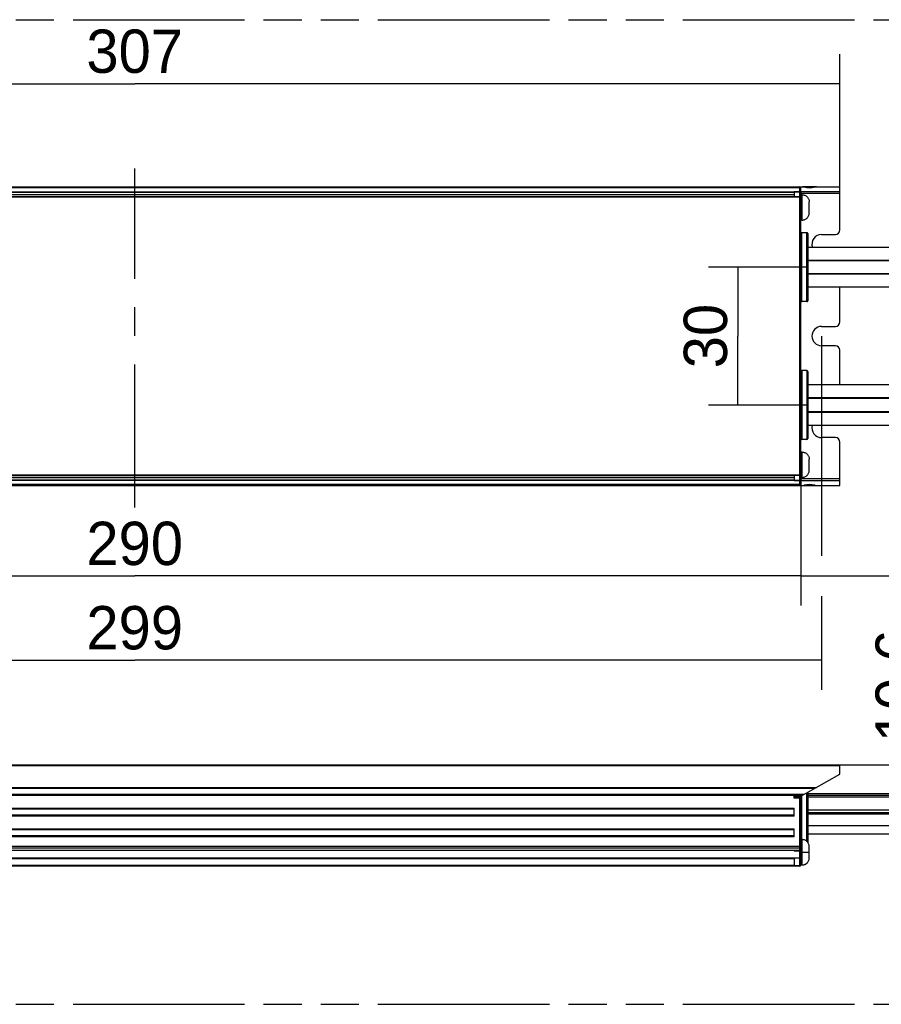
# Model space of a CAD drawing. Header units: millimetres. Extents: x 0 to 210, y 0 to 297.
# Tile 4 of 12: x 93 to 137, y 132 to 182. Entities that reach past the tile are written whole.
import ezdxf
from ezdxf.enums import TextEntityAlignment as Align

# ---------------------------------------------------------------- set-up
doc = ezdxf.new("R2010")
doc.units = ezdxf.units.MM
doc.header["$LTSCALE"] = 19.36
doc.linetypes.add('CENTER', pattern=[0.6, 0.375, -0.075, 0.075, -0.075])
doc.linetypes.add('PHANTOM', pattern=[0.8, 0.45, -0.05, 0.1, -0.05, 0.1, -0.05])
doc.layers.get('0').update_dxf_attribs({"linetype": 'CONTINUOUS'})
for name, color, linetype in [('DEFAULT_3', 7, 'PHANTOM'), ('Z_DIM_2D', 7, 'CONTINUOUS'), ('Z_START_DATUMS', 7, 'CONTINUOUS')]:
    doc.layers.add(name, color=color, linetype=linetype)
doc.styles.add('TEXTSTYLE_3', font='tridonic-metric-print-light.otf')
doc.dimstyles.new('DIMSTYLE_1', dxfattribs={"dimtxt": 2.2, "dimasz": 3.5, "dimexe": 1.5, "dimexo": 0, "dimgap": 0.55, "dimtad": 1, "dimlfac": 4.285714, "dimdsep": 46, "dimtxsty": 'TEXTSTYLE_3', "dimblk": '_FILLED', "dimblk1": '_FILLED', "dimblk2": '_FILLED', "dimcen": 0.09, "dimclrt": 5, "dimadec": 4, "dimazin": 2, "dimtp": 0.5, "dimtm": 0.5, "dimtfac": 1, "dimtofl": 0, "dimtmove": 0, "dimatfit": 3, "dimldrblk": '_FILLED', "dimfxl": 0, "dimtolj": 1, "dimarcsym": 0})
doc.dimstyles.new('DIMSTYLE_4', dxfattribs={"dimtxt": 2.2, "dimasz": 3.5, "dimexe": 1.5, "dimexo": 0, "dimgap": 0.55, "dimtad": 1, "dimlfac": 4.285714, "dimdsep": 46, "dimtxsty": 'TEXTSTYLE_3', "dimblk": '_FILLED', "dimblk1": '_FILLED', "dimblk2": '_FILLED', "dimcen": 0.09, "dimclrt": 5, "dimadec": 4, "dimazin": 2, "dimtp": 0.2, "dimtm": 0.2, "dimtfac": 1, "dimtofl": 0, "dimtmove": 0, "dimatfit": 3, "dimldrblk": '_FILLED', "dimfxl": 0, "dimtolj": 1, "dimarcsym": 0})
doc.dimstyles.new('DIMSTYLE_5', dxfattribs={"dimtxt": 2.2, "dimasz": 3.5, "dimexe": 1.5, "dimexo": 0, "dimgap": 0.55, "dimtad": 1, "dimdec": 1, "dimlfac": 4.285714, "dimdsep": 46, "dimtxsty": 'TEXTSTYLE_3', "dimblk": '_FILLED', "dimblk1": '_FILLED', "dimblk2": '_FILLED', "dimcen": 0.09, "dimclrt": 5, "dimadec": 4, "dimazin": 2, "dimtp": 0.2, "dimtm": 0.2, "dimtfac": 1, "dimtdec": 1, "dimtofl": 0, "dimtmove": 0, "dimatfit": 3, "dimldrblk": '_FILLED', "dimfxl": 0, "dimtolj": 1, "dimarcsym": 0})
doc.dimstyles.new('DIMSTYLE_6', dxfattribs={"dimtxt": 2.2, "dimasz": 3.5, "dimexe": 1.5, "dimexo": 0, "dimgap": 0.55, "dimtad": 1, "dimdec": 1, "dimlfac": 4.285714, "dimdsep": 46, "dimtxsty": 'TEXTSTYLE_3', "dimblk": '_FILLED', "dimblk1": '_FILLED', "dimblk2": '_FILLED', "dimcen": 0.09, "dimclrt": 5, "dimadec": 4, "dimazin": 2, "dimtp": 0.5, "dimtm": 0.5, "dimtfac": 1, "dimtdec": 1, "dimtofl": 0, "dimtmove": 0, "dimatfit": 3, "dimldrblk": '_FILLED', "dimfxl": 0, "dimtolj": 1, "dimarcsym": 0})
doc.dimstyles.new('DIMSTYLE_8', dxfattribs={"dimtxt": 2.2, "dimasz": 3.5, "dimexe": 1.5, "dimexo": 0, "dimgap": 0.55, "dimtad": 1, "dimdec": 1, "dimlfac": 4.285714, "dimdsep": 46, "dimtxsty": 'TEXTSTYLE_3', "dimblk": '_FILLED', "dimblk1": '_FILLED', "dimblk2": '_FILLED', "dimcen": 0.09, "dimclrt": 5, "dimadec": 4, "dimazin": 2, "dimtp": 0.3, "dimtm": 0.3, "dimtfac": 1, "dimtdec": 1, "dimtofl": 0, "dimtmove": 0, "dimatfit": 3, "dimldrblk": '_FILLED', "dimfxl": 0, "dimtolj": 1, "dimarcsym": 0})

# ---------------------------------------------------------------- blocks, each defined once
blk = doc.blocks.new('*D2')
at = {"layer": 'Z_DIM_2D', "color": 2, "linetype": 'Continuous', "transparency": 16777216}
for p, q in [((65.372, 159.217), (65.372, 152.587)), ((133.039, 159.217), (133.039, 152.587)), ((65.372, 154.087), (99.206, 154.087)), ((133.039, 154.087), (99.206, 154.087))]:
    blk.add_line(p, q, dxfattribs=at)
at = {"layer": 'Z_DIM_2D', "color": 5, "linetype": 'Continuous', "transparency": 16777216, "style": 'TEXTSTYLE_3'}
blk.add_text('290', height=2.2, dxfattribs=at).set_placement((99.206, 154.637), align=Align.CENTER)
blk = doc.blocks.new('_FILLED')
at = {"color": 0, "linetype": 'ByBlock'}
blk.add_solid([(0, 0), (-1, 0.125), (-1, -0.125)], dxfattribs=at)
blk = doc.blocks.new('_NONE')
blk = doc.blocks.new('*D6')
at = {"layer": 'Z_DIM_2D', "color": 2, "linetype": 'Continuous', "transparency": 16777216}
for p, q in [((134.089, 166.263), (134.089, 155.103)), ((64.322, 161.597), (64.322, 154.111)), ((64.322, 155.805), (64.322, 148.305)), ((134.089, 153.058), (134.089, 148.305)), ((64.322, 149.805), (99.206, 149.805)), ((134.089, 149.805), (99.206, 149.805))]:
    blk.add_line(p, q, dxfattribs=at)
at = {"layer": 'Z_DIM_2D', "color": 5, "linetype": 'Continuous', "transparency": 16777216, "style": 'TEXTSTYLE_3'}
blk.add_text('299', height=2.2, dxfattribs=at).set_placement((99.206, 150.355), align=Align.CENTER)
blk = doc.blocks.new('*D9')
at = {"layer": 'Z_DIM_2D', "color": 2, "linetype": 'Continuous', "transparency": 16777216}
for p, q in [((139.577, 143.248), (139.577, 150.972)), ((135.022, 144.485), (141.077, 144.485)), ((139.577, 144.485), (139.577, 143.248)), ((139.577, 142.011), (139.577, 143.248)), ((133.342, 142.011), (141.077, 142.011))]:
    blk.add_line(p, q, dxfattribs=at)
at = {"layer": 'Z_DIM_2D', "color": 5, "linetype": 'Continuous', "transparency": 16777216, "style": 'TEXTSTYLE_3'}
blk.add_text('10.6', height=2.2, rotation=90, dxfattribs=at).set_placement((139.027, 145.634))
blk = doc.blocks.new('*D11')
at = {"layer": 'Z_DIM_2D', "color": 2, "linetype": 'Continuous', "transparency": 16777216}
for p, q in [((63.389, 173.497), (63.389, 180.58)), ((135.022, 173.497), (135.022, 180.58)), ((63.389, 179.08), (99.206, 179.08)), ((135.022, 179.08), (99.206, 179.08))]:
    blk.add_line(p, q, dxfattribs=at)
at = {"layer": 'Z_DIM_2D', "color": 5, "linetype": 'Continuous', "transparency": 16777216, "style": 'TEXTSTYLE_3'}
blk.add_text('307', height=2.2, dxfattribs=at).set_placement((99.206, 179.63), align=Align.CENTER)
blk = doc.blocks.new('*D14')
at = {"layer": 'Z_DIM_2D', "color": 2, "linetype": 'Continuous', "transparency": 16777216}
for p, q in [((149.372, 161.912), (149.372, 152.587)), ((133.039, 159.217), (133.039, 152.587)), ((133.039, 154.087), (141.206, 154.087)), ((149.372, 154.087), (141.206, 154.087))]:
    blk.add_line(p, q, dxfattribs=at)
at = {"layer": 'Z_DIM_2D', "color": 5, "linetype": 'Continuous', "transparency": 16777216, "style": 'TEXTSTYLE_3'}
blk.add_text('1000', height=2.2, dxfattribs=at).set_placement((141.206, 154.637), align=Align.CENTER)
blk = doc.blocks.new('*D15')
at = {"layer": 'Z_DIM_2D', "color": 2, "linetype": 'Continuous', "transparency": 16777216}
for p, q in [((133.342, 169.763), (128.338, 169.763)), ((129.838, 169.763), (129.838, 166.263)), ((129.838, 162.763), (129.838, 166.263)), ((133.342, 162.763), (128.338, 162.763))]:
    blk.add_line(p, q, dxfattribs=at)
at = {"layer": 'Z_DIM_2D', "color": 5, "linetype": 'Continuous', "transparency": 16777216, "style": 'TEXTSTYLE_3'}
blk.add_text('30', height=2.2, rotation=90, dxfattribs=at).set_placement((129.288, 166.263), align=Align.CENTER)

msp = doc.modelspace()

# ---------------------------------------------------------------- linework, layer by layer
at = {"color": 7, "linetype": 'Continuous'}
for p, q in [((63.388851, 173.846684), (135.022184, 173.846684)), ((65.418851, 173.590017), (132.992184, 173.590017)), ((132.688851, 173.613351), (132.688851, 173.590017)), ((132.688851, 173.586491), (132.688851, 173.349632)), ((133.038851, 158.680017), (133.038851, 173.846684)), ((133.038851, 173.613351), (135.022184, 173.613351)), ((135.022184, 171.653351), (135.022184, 173.846684)), ((65.722184, 173.356684), (132.688851, 173.356684)), ((133.108851, 173.438351), (133.038851, 173.438351)), ((133.458851, 172.505017), (133.458851, 173.088351)), ((133.108851, 172.155017), (133.038851, 172.155017)), ((133.342184, 171.513351), (133.085517, 171.513351)), ((133.388851, 171.466678), (133.388851, 168.060023)), ((134.088851, 171.420017), (134.788851, 171.420017)), ((148.205517, 170.766684), (133.388851, 170.766684)), ((133.388851, 170.113351), (148.205517, 170.113351)), ((148.205517, 170.090017), (133.388851, 170.090017)), ((133.388851, 169.436684), (148.205517, 169.436684)), ((148.205517, 169.413351), (133.388851, 169.413351)), ((133.388851, 168.760017), (148.205517, 168.760017)), ((135.022184, 166.986684), (135.022184, 168.760017)), ((133.342184, 168.013351), (133.085517, 168.013351)), ((134.088851, 166.753351), (134.788851, 166.753351)), ((134.788851, 165.773351), (134.088851, 165.773351)), ((135.022184, 163.790017), (135.022184, 165.540017)), ((133.342184, 164.513351), (133.085517, 164.513351)), ((133.388851, 164.466678), (133.388851, 161.060023)), ((148.205517, 163.790017), (133.388851, 163.790017)), ((133.388851, 163.136684), (148.205517, 163.136684)), ((148.205517, 163.090017), (133.388851, 163.090017)), ((135.022184, 163.090017), (135.022184, 163.136684)), ((133.388851, 162.436684), (148.205517, 162.436684)), ((148.205517, 162.390017), (133.388851, 162.390017)), ((135.022184, 162.390017), (135.022184, 162.436684)), ((133.388851, 161.736684), (148.205517, 161.736684)), ((133.342184, 161.013351), (133.085517, 161.013351)), ((134.788851, 161.106684), (134.088851, 161.106684)), ((135.022184, 158.680017), (135.022184, 160.873351)), ((133.108851, 160.371684), (133.038851, 160.371684)), ((133.458851, 159.438351), (133.458851, 160.021684)), ((132.688851, 159.170017), (65.722184, 159.170017)), ((132.688851, 159.17707), (132.688851, 158.94021)), ((133.108851, 159.088351), (133.038851, 159.088351)), ((63.388851, 158.680017), (135.022184, 158.680017)), ((132.992184, 158.936684), (65.418851, 158.936684)), ((132.688851, 158.936684), (132.688851, 158.913351)), ((135.022184, 158.913351), (133.038851, 158.913351)), ((63.388851, 144.484684), (135.022184, 144.484684)), ((133.038851, 142.898017), (135.022184, 144.018017)), ((135.022184, 144.018017), (135.022184, 144.484684)), ((133.388851, 143.095664), (133.388851, 140.552591)), ((133.388851, 143.038017), (148.205517, 143.038017)), ((133.038851, 142.898017), (132.688851, 142.898017)), ((132.688851, 142.804684), (132.688851, 142.898017)), ((132.688851, 142.85135), (132.992184, 142.85135)), ((133.038851, 139.398017), (133.038851, 142.898017)), ((133.388851, 142.94235), (148.205517, 142.94235)), ((133.388851, 142.863017), (149.372184, 142.863017)), ((132.688851, 141.889267), (132.688851, 142.296766)), ((133.388851, 142.209684), (148.205517, 142.209684)), ((133.388851, 142.069684), (148.205517, 142.069684)), ((132.688851, 140.839267), (132.688851, 141.246766)), ((133.388851, 141.41635), (148.205517, 141.41635)), ((133.038851, 140.693017), (133.108851, 140.693017)), ((133.388851, 140.984684), (148.205517, 140.984684)), ((132.688851, 140.138431), (65.722184, 140.138431)), ((132.688851, 140.151903), (132.688851, 140.111488)), ((133.458851, 139.755092), (133.458851, 140.343016)), ((65.722184, 139.742732), (132.688851, 139.742732)), ((132.688851, 139.753732), (132.688851, 139.373349)), ((133.456948, 139.718647), (133.45885, 139.759709)), ((132.992184, 139.35135), (65.418851, 139.35135)), ((133.038851, 139.409684), (133.108851, 139.409684)), ((133.038851, 139.405091), (133.108851, 139.405091)), ((133.108826, 139.405091), (133.113403, 139.405121)), ((133.113403, 139.405121), (133.149621, 139.407473))]:
    msp.add_line(p, q, dxfattribs=at)
at = {"color": 9, "linetype": 'Continuous'}
for p, q in [((132.992184, 173.788351), (65.418851, 173.788351)), ((132.688851, 173.555017), (65.722184, 173.555017)), ((132.688851, 173.613351), (132.992184, 173.613351)), ((132.992184, 173.586491), (132.688851, 173.586491)), ((132.992184, 158.680017), (132.992184, 173.846684)), ((133.038263, 173.550179), (133.038851, 173.543351)), ((133.038276, 173.593667), (133.038851, 173.590017)), ((133.743591, 173.835054), (133.201819, 173.835054)), ((133.038851, 173.310017), (65.372184, 173.310017)), ((65.722184, 173.461684), (132.688851, 173.461684)), ((132.688851, 173.349632), (132.992184, 173.349632)), ((135.022184, 173.496684), (133.038851, 173.496684)), ((133.108851, 172.155017), (133.108851, 173.438351)), ((133.085517, 168.013351), (133.085517, 171.513351)), ((133.342184, 168.013351), (133.342184, 171.513351)), ((133.085517, 164.513351), (133.085517, 161.013351)), ((133.342184, 164.513351), (133.342184, 161.013351)), ((133.108851, 159.088351), (133.108851, 160.371684)), ((65.372184, 159.216684), (133.038851, 159.216684)), ((132.688851, 159.065017), (65.722184, 159.065017)), ((132.992184, 159.17707), (132.688851, 159.17707)), ((133.038851, 159.030017), (135.022184, 159.030017)), ((65.418851, 158.738351), (132.992184, 158.738351)), ((65.722184, 158.971684), (132.688851, 158.971684)), ((132.688851, 158.94021), (132.992184, 158.94021)), ((132.992184, 158.913351), (132.688851, 158.913351)), ((133.038851, 158.983351), (133.03827, 158.97656)), ((133.038276, 158.758034), (133.038851, 158.761684)), ((133.743591, 158.691648), (133.201819, 158.691648)), ((135.022184, 144.438017), (63.388851, 144.438017)), ((64.577523, 143.346766), (133.833511, 143.346766)), ((133.743591, 143.295988), (64.667444, 143.295988)), ((133.342184, 140.603728), (133.342184, 143.069311)), ((133.201819, 142.990046), (65.209216, 142.990046)), ((133.111898, 142.939267), (65.299136, 142.939267)), ((133.038851, 142.804684), (132.688851, 142.804684)), ((132.992184, 139.35135), (132.992184, 142.898017)), ((133.085517, 140.693017), (133.085517, 142.92437)), ((65.722184, 142.296766), (132.688851, 142.296766)), ((132.688851, 142.245988), (65.722184, 142.245988)), ((132.688851, 141.940046), (65.722184, 141.940046)), ((132.688851, 141.889267), (65.722184, 141.889267)), ((65.722184, 141.246766), (132.688851, 141.246766)), ((132.688851, 141.195988), (65.722184, 141.195988)), ((132.688851, 140.890046), (65.722184, 140.890046)), ((132.688851, 140.839267), (65.722184, 140.839267)), ((133.108851, 139.409684), (133.108851, 140.693017)), ((65.372184, 140.353975), (133.038851, 140.353975)), ((132.992184, 140.252939), (65.418851, 140.252939)), ((132.688851, 140.151903), (132.992184, 140.151903)), ((133.038851, 140.111488), (132.688851, 140.111488)), ((133.108852, 140.051344), (133.45885, 140.051348)), ((65.418851, 139.766065), (132.992184, 139.766065)), ((132.688851, 139.739122), (65.722184, 139.739122)), ((132.992184, 139.753732), (132.688851, 139.753732)), ((65.722184, 139.398017), (132.688851, 139.398017)), ((132.688851, 139.373349), (132.992184, 139.373349)), ((133.038276, 139.394157), (133.038851, 139.398017))]:
    msp.add_line(p, q, dxfattribs=at)
for points in [[(133.019614, 173.783894), (133.01337, 173.785807), (133.006605, 173.787209), (132.999484, 173.788063), (132.992184, 173.788351)], [(132.992184, 173.613351), (132.999484, 173.613063), (133.006605, 173.612209), (133.01337, 173.610807)], [(132.992184, 173.586491), (132.99947, 173.58596), (133.006574, 173.584389), (133.013319, 173.581812)], [(133.013319, 173.581812), (133.019545, 173.578298), (133.025099, 173.573932), (133.029854, 173.568815), (133.033696, 173.563058), (133.036526, 173.556797), (133.038263, 173.550179)], [(133.01337, 173.610807), (133.019614, 173.608894), (133.025182, 173.606516), (133.029938, 173.603732), (133.033764, 173.60061), (133.036567, 173.597228), (133.038276, 173.593667)], [(133.038851, 173.765017), (133.038276, 173.768667), (133.036567, 173.772228), (133.033764, 173.77561), (133.029938, 173.778732), (133.025182, 173.781516), (133.019614, 173.783894)], [(132.992184, 173.349632), (132.999462, 173.349147), (133.006571, 173.347702), (133.013334, 173.345329), (133.019583, 173.342085), (133.02516, 173.338048), (133.029925, 173.333318), (133.033758, 173.328012), (133.036565, 173.322264), (133.038276, 173.316216), (133.038851, 173.310017)], [(133.038851, 159.216684), (133.038276, 159.210487), (133.036567, 159.204442), (133.033764, 159.198699), (133.029938, 159.193399), (133.025182, 159.188672), (133.019614, 159.184635), (133.01337, 159.181387), (133.006605, 159.179008), (132.999484, 159.177557), (132.992184, 159.17707)], [(133.03827, 158.97656), (133.036546, 158.96996), (133.033724, 158.963693), (133.02988, 158.95792), (133.025113, 158.952782), (133.01954, 158.9484), (133.013294, 158.944877), (133.006536, 158.942301), (132.999442, 158.940737), (132.992184, 158.94021)], [(133.038851, 158.936684), (133.038276, 158.933034), (133.036567, 158.929474), (133.033764, 158.926091), (133.029938, 158.922969), (133.025182, 158.920185), (133.019614, 158.917807), (133.01337, 158.915894), (133.006605, 158.914493), (132.999484, 158.913638), (132.992184, 158.913351)], [(132.992184, 158.738351), (132.999484, 158.738638), (133.006605, 158.739493), (133.01337, 158.740894), (133.019614, 158.742807), (133.025182, 158.745185), (133.029938, 158.747969), (133.033764, 158.751091), (133.036567, 158.754474), (133.038276, 158.758034)], [(133.038851, 140.293354), (133.038276, 140.287031), (133.036567, 140.280865), (133.033764, 140.275006), (133.029938, 140.269599), (133.025182, 140.264776), (133.019614, 140.260658), (133.01337, 140.257344), (133.006605, 140.254917), (132.999484, 140.253437), (132.992184, 140.252939)], [(132.992184, 140.151903), (132.999484, 140.1524), (133.006605, 140.153881), (133.01337, 140.156308), (133.019614, 140.159621), (133.025182, 140.16374), (133.029938, 140.168562), (133.033764, 140.17397), (133.036567, 140.179829), (133.038276, 140.185995), (133.038851, 140.192317)], [(132.992184, 139.753732), (132.99947, 139.753962), (133.006574, 139.754658), (133.013319, 139.755791), (133.019545, 139.757341), (133.025099, 139.759263), (133.029854, 139.761518), (133.033696, 139.764054), (133.036526, 139.766813), (133.038263, 139.769741), (133.038851, 139.772736)], [(132.992184, 139.766065), (132.999464, 139.766151), (133.006557, 139.766389), (133.013287, 139.766787), (133.019501, 139.767328), (133.025047, 139.768001), (133.029804, 139.768789), (133.033657, 139.769679), (133.036503, 139.770647), (133.038256, 139.771662), (133.038851, 139.772736)], [(132.992184, 139.373349), (132.999462, 139.373651), (133.006571, 139.374551)], [(133.006571, 139.374551), (133.013334, 139.376028), (133.019583, 139.378049), (133.02516, 139.380563), (133.029925, 139.383508), (133.033758, 139.386812), (133.036565, 139.390391), (133.038276, 139.394157)]]:
    msp.add_lwpolyline(points, dxfattribs=at)
at = {"color": 7, "linetype": 'Continuous'}
for points in [[(133.108852, 173.438348), (133.142985, 173.436679), (133.176759, 173.431695), (133.209531, 173.423552), (133.241127, 173.412389), (133.271255, 173.398383), (133.299918, 173.381595), (133.327132, 173.361933), (133.352538, 173.339578), (133.375835, 173.314658), (133.396796, 173.287311), (133.415163, 173.257673), (133.430612, 173.226072), (133.442882, 173.192857), (133.451747, 173.158495), (133.457085, 173.123455), (133.45885, 173.088351)], [(133.108852, 172.15502), (133.142985, 172.156688), (133.176759, 172.161673), (133.209531, 172.169816), (133.241127, 172.180979), (133.271255, 172.194984), (133.299918, 172.211773), (133.327132, 172.231435), (133.352538, 172.25379), (133.375835, 172.27871), (133.396796, 172.306057), (133.415163, 172.335695), (133.430612, 172.367296), (133.442882, 172.400511), (133.451747, 172.434873), (133.457085, 172.469913), (133.45885, 172.505017)], [(133.108852, 160.371681), (133.142985, 160.370013), (133.176759, 160.365029), (133.209531, 160.356886), (133.241127, 160.345722), (133.271255, 160.331717), (133.299918, 160.314928), (133.327132, 160.295267), (133.352538, 160.272912), (133.375835, 160.247991), (133.396796, 160.220644), (133.415163, 160.191006), (133.430612, 160.159405), (133.442882, 160.12619), (133.451747, 160.091829), (133.457085, 160.056789), (133.45885, 160.021684)], [(133.108852, 159.088353), (133.142985, 159.090022), (133.176759, 159.095006), (133.209531, 159.103149), (133.241127, 159.114313), (133.271255, 159.128318), (133.299918, 159.145107), (133.327132, 159.164768), (133.352538, 159.187123), (133.375835, 159.212044), (133.396796, 159.23939), (133.415163, 159.269029), (133.430612, 159.300629), (133.442882, 159.333844), (133.451747, 159.368206), (133.457085, 159.403246), (133.45885, 159.43835)], [(133.45885, 140.342992), (133.456948, 140.379461), (133.45121, 140.415736), (133.441756, 140.451058), (133.428697, 140.485128), (133.412202, 140.517592), (133.392459, 140.548111), (133.369659, 140.576419), (133.344088, 140.602171), (133.316055, 140.625086), (133.285846, 140.644963), (133.253776, 140.661597), (133.220151, 140.674848), (133.185307, 140.684561), (133.149621, 140.690634), (133.113403, 140.692986), (133.108826, 140.693016)], [(133.108826, 139.409684), (133.113403, 139.409714), (133.149621, 139.412066), (133.185307, 139.41814), (133.220151, 139.427853), (133.253776, 139.441103), (133.285846, 139.457737), (133.316055, 139.477614), (133.344088, 139.500529), (133.369659, 139.526282), (133.392459, 139.554589), (133.412202, 139.585109), (133.428697, 139.617572), (133.441756, 139.651642), (133.45121, 139.686964)], [(133.149621, 139.407473), (133.185307, 139.413547), (133.220151, 139.42326), (133.253776, 139.43651), (133.285846, 139.453145), (133.316055, 139.473022), (133.344088, 139.495936), (133.369659, 139.521689), (133.392459, 139.549996), (133.412202, 139.580516), (133.428697, 139.612979), (133.441756, 139.647049), (133.45121, 139.682372), (133.456948, 139.72324)]]:
    msp.add_lwpolyline(points, dxfattribs=at)
for centre, radius, start, end in [((132.992184, 173.800017), 0.046667, 0, 90), ((132.992184, 173.543351), 0.046667, 0, 90), ((133.085517, 171.466684), 0.046667, 90, 180), ((133.342184, 171.466684), 0.046667, 0, 90), ((134.788851, 171.653351), 0.233333, 270, 360), ((134.088851, 170.930017), 0.49, 90, 199.5019272), ((133.085517, 168.060017), 0.046667, 180, 270), ((133.342184, 168.060017), 0.046667, 270, 360), ((134.088851, 166.263351), 0.49, 90, 270), ((134.788851, 166.986684), 0.233333, 270, 360), ((134.788851, 165.540017), 0.233333, 0, 90), ((133.085517, 164.466684), 0.046667, 90, 180), ((133.342184, 164.466684), 0.046667, 0, 90), ((134.088851, 161.596684), 0.49, 163.3956319, 270), ((133.085517, 161.060017), 0.046667, 180, 270), ((133.342184, 161.060017), 0.046667, 270, 360), ((134.788851, 160.873351), 0.233333, 0, 90), ((132.992184, 158.983351), 0.046667, 270, 360), ((132.992184, 158.726684), 0.046667, 270, 360), ((132.992184, 142.804684), 0.046667, 0, 90), ((132.992184, 139.398017), 0.046667, 270, 360)]:
    msp.add_arc(centre, radius, start, end, dxfattribs=at)
for centre, major_axis, start_param, end_param in [((133.111898, 173.730017), (0.206597, 0), 1.120484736, 1.570796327), ((133.472705, 174.151476), (0.622374, 0), 4.262077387, 5.162700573), ((133.833511, 173.730017), (0.206597, 0), 1.570796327, 2.021107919), ((133.111898, 158.796684), (0.206597, 0), -1.570796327, -1.120484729), ((133.472705, 158.375226), (0.622374, 0), 1.120484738, 2.021107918), ((133.833511, 158.796684), (0.206597, 0), -2.021107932, -1.570796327)]:
    msp.add_ellipse(centre, major_axis=major_axis, ratio=0.564705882, start_param=start_param, end_param=end_param, dxfattribs=at)
at = {"layer": 'DEFAULT_3', "color": 7, "linetype": 'PHANTOM'}
for p, q in [((49.609248, 182.330336), (149.609248, 182.330336)), ((49.609248, 132.330336), (149.609248, 132.330336))]:
    msp.add_line(p, q, dxfattribs=at)
at = {"layer": 'Z_START_DATUMS', "color": 7, "linetype": 'CENTER'}
msp.add_line((99.205517, 157.562258), (99.205517, 174.770818), dxfattribs=at)

# ---------------------------------------------------------------- dimensions: what is measured, and where the dimension line sits
at = {"layer": 'Z_DIM_2D', "color": 2, "linetype": 'Continuous'}
for base, p1, p2, dimstyle, picture, middle in [((135.022184, 179.08045), (63.388851, 173.496684), (135.022184, 173.496684), 'DIMSTYLE_6', '*D11', (99.227041, 179.08045)), ((134.088851, 149.805254), (64.322184, 161.596684), (134.088851, 166.263351), 'DIMSTYLE_1', '*D6', (99.173233, 149.805254)), ((149.372184, 154.087465), (133.038851, 159.216684), (149.372184, 161.911684), 'DIMSTYLE_8', '*D14', (141.180407, 154.087465)), ((133.038851, 154.087465), (65.372184, 159.216684), (133.038851, 159.216684), 'DIMSTYLE_1', '*D2', (99.158887, 154.087465))]:
    dim = msp.add_linear_dim(base=base, p1=p1, p2=p2, dimstyle=dimstyle, override={"dimblk1": 'NONE', "dimblk2": 'NONE', "dimsah": 1}, dxfattribs=at)
    dim.commit()
    dim.dimension.update_dxf_attribs({"geometry": picture, "text_midpoint": middle, "dimtype": 160})
for base, p1, p2, dimstyle, picture, middle in [((129.837972, 162.763351), (133.342184, 169.763351), (133.342184, 162.763351), 'DIMSTYLE_5', '*D15', (129.837972, 166.237046)), ((139.576874, 142.01135), (135.022184, 144.484684), (133.342184, 142.01135), 'DIMSTYLE_4', '*D9', (139.576874, 148.291549))]:
    dim = msp.add_linear_dim(base=base, p1=p1, p2=p2, angle=270, dimstyle=dimstyle, override={"dimblk1": 'NONE', "dimblk2": 'NONE', "dimsah": 1}, dxfattribs=at)
    dim.commit()
    dim.dimension.update_dxf_attribs({"geometry": picture, "text_midpoint": middle, "dimtype": 160})

doc.saveas('drawing.dxf')
